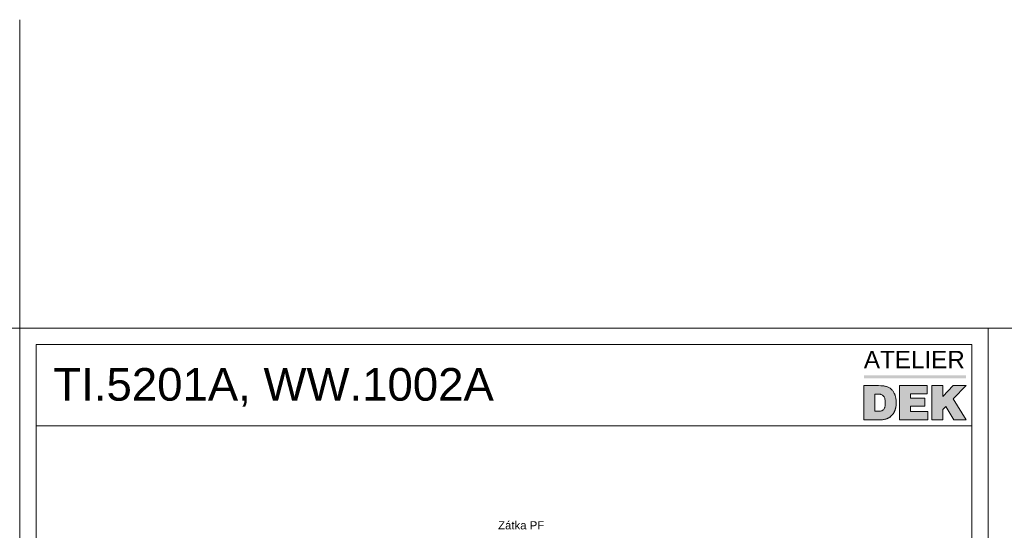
# Model space of a CAD drawing. Header units: millimetres. Extents: x -256498 to -248402, y 35117 to 38243.
# Tile 11 of 19: x -254930 to -253421, y 37461 to 38243. Entities that reach past the tile are written whole.
import ezdxf
from ezdxf.xclip import XClip

# ---------------------------------------------------------------- set-up
doc = ezdxf.new("R2010")
doc.units = ezdxf.units.MM
doc.header["$MEASUREMENT"] = 0
doc.header["$XCLIPFRAME"] = 0
for name, color, linetype in [('POHLED ZÁPADNÍ_1__K EXPEDICI', 7, 'Continuous'), ('POHLED ZÁPADNÍ_1__ZÁHLAVÍ', 7, 'Continuous'), ('POHLED ZÁPADNÍ_1_DEK_KÓTY', 7, 'Continuous'), ('POHLED ZÁPADNÍ_1_DEK_POPIS', 7, 'Continuous'), ('POHLED ZÁPADNÍ_1_moje-rastr-pozn', 7, 'Continuous')]:
    doc.layers.add(name, color=color, linetype=linetype)
doc.styles.add('GENEROVANÝ_STYL_1', font='txt')
doc.styles.add('GENEROVANÝ_STYL_2', font='txt')

# ---------------------------------------------------------------- blocks, each defined once
blk = doc.blocks.new('Kresba_1_1', base_point=(-257906.4, 35743.7))
at = {"layer": 'POHLED ZÁPADNÍ_1_DEK_POPIS', "linetype": 'Continuous', "lineweight": 18}
for color, points in [(40, [(-253479.1, 37698.1), (-253635.9, 37698.1), (-253635.9, 37693.6), (-253479.1, 37693.6)]), (6, [(-253581, 37682.6), (-253581, 37629.9), (-253537.6, 37629.9), (-253537.6, 37643), (-253564.2, 37643), (-253564.2, 37651), (-253542.5, 37651), (-253542.5, 37663.1), (-253564.2, 37663.1), (-253564.2, 37670.1), (-253538.7, 37670.1), (-253538.7, 37682.6)]), (6, [(-253531.7, 37682.6), (-253531.7, 37629.9), (-253514.7, 37629.9), (-253514.7, 37645.7), (-253510.3, 37650.3), (-253497.8, 37629.9), (-253479, 37629.9), (-253498.9, 37662.2), (-253479, 37682.6), (-253498.9, 37682.6), (-253514.8, 37666), (-253514.7, 37682.6)])]:
    blk.add_hatch(color=color, dxfattribs=at).paths.add_polyline_path(points)
h = blk.add_hatch(color=6, dxfattribs=at)
h.paths.add_polyline_path([(-253635.9, 37629.9), (-253610, 37629.9), (-253607.4, 37630.3), (-253605.9, 37630.5), (-253604.6, 37630.7), (-253603.7, 37631), (-253602.8, 37631.2), (-253602, 37631.4), (-253601.3, 37631.6), (-253600.7, 37631.8), (-253600, 37632.1), (-253599.6, 37632.3), (-253599.2, 37632.5), (-253598.7, 37632.7), (-253598.3, 37632.9), (-253597.9, 37633.1), (-253597.4, 37633.3), (-253597, 37633.6), (-253596.4, 37634), (-253595.7, 37634.4), (-253595.3, 37634.9), (-253594.8, 37635.3), (-253594.4, 37635.7), (-253594, 37636.2), (-253593.5, 37636.6), (-253593.1, 37637), (-253592.5, 37637.7), (-253591.8, 37638.3), (-253591.2, 37639.2), (-253590.7, 37639.8), (-253590.3, 37640.5), (-253589.9, 37641.1), (-253589.6, 37641.6), (-253589.4, 37642), (-253589.2, 37642.4), (-253589, 37642.9), (-253588.8, 37643.3), (-253588.6, 37643.7), (-253588.4, 37644.4), (-253588.1, 37645), (-253587.9, 37645.7), (-253587.7, 37646.3), (-253587.5, 37647), (-253587.3, 37647.8), (-253587.1, 37648.7), (-253586.8, 37649.8), (-253586.6, 37651.5), (-253586.4, 37654.3), (-253586.4, 37659.7), (-253586.6, 37660.8), (-253586.8, 37662.3), (-253587, 37663.8), (-253587.3, 37664.9), (-253587.5, 37665.8), (-253587.7, 37666.7), (-253587.9, 37667.3), (-253588.1, 37667.9), (-253588.4, 37668.6), (-253588.6, 37669.2), (-253588.8, 37669.9), (-253589.2, 37670.7), (-253589.7, 37671.6), (-253590.1, 37672.2), (-253590.5, 37673.1), (-253591.2, 37674), (-253591.8, 37674.8), (-253592.7, 37675.7), (-253593.6, 37676.6), (-253594.4, 37677.4), (-253595.7, 37678.5), (-253596.8, 37679.1), (-253597.7, 37679.6), (-253598.5, 37680), (-253599.4, 37680.5), (-253600.4, 37680.9), (-253601.1, 37681.1), (-253602.2, 37681.3), (-253603, 37681.5), (-253604.1, 37681.7), (-253605.5, 37682), (-253607.4, 37682.2), (-253610, 37682.4), (-253613.3, 37682.6), (-253635.9, 37682.6)])
h.paths.add_polyline_path([(-253611.9, 37643.3), (-253619, 37643.3), (-253619, 37669.4), (-253612.2, 37669.4), (-253610.6, 37669.2), (-253609.8, 37669), (-253608.5, 37668.6), (-253607.2, 37667.9), (-253606.1, 37667.1), (-253605.2, 37666), (-253604.8, 37665.3), (-253604.3, 37664.4), (-253603.9, 37663.4), (-253603.7, 37662.7), (-253603.5, 37661.7), (-253603.3, 37660.2), (-253603.1, 37657.5), (-253603.1, 37654.3), (-253603.3, 37651), (-253603.5, 37650.2), (-253603.7, 37649.6), (-253603.9, 37648.9), (-253604.1, 37648.3), (-253604.6, 37647.4), (-253605, 37646.8), (-253605.4, 37646.1), (-253606.1, 37645.4), (-253606.9, 37644.8), (-253607.6, 37644.4), (-253608.5, 37643.9), (-253609.1, 37643.7), (-253610.4, 37643.5)], flags=0)
at = {"layer": 'POHLED ZÁPADNÍ_1__K EXPEDICI', "color": 3, "linetype": 'Continuous', "lineweight": 18, "flags": 128}
blk.add_lwpolyline([(-254930.3, 37770.7), (-253445.3, 37770.7), (-253445.3, 35670.7), (-254930.3, 35670.7)], close=True, dxfattribs=at)
at = {"layer": 'POHLED ZÁPADNÍ_1_DEK_POPIS', "color": 6, "linetype": 'Continuous', "lineweight": 18}
blk.add_line((-254905.3, 37620.7), (-253470.3, 37620.7), dxfattribs=at)
at = {"layer": 'POHLED ZÁPADNÍ_1_DEK_POPIS', "color": 6, "linetype": 'Continuous', "lineweight": 18, "flags": 128}
for points in [[(-254905.3, 37745.7), (-253470.3, 37745.7), (-253470.3, 35695.7), (-254905.3, 35695.7)], [(-253635.9, 37682.6), (-253635.9, 37629.9), (-253610, 37629.9), (-253607.4, 37630.3), (-253605.9, 37630.5), (-253604.6, 37630.7), (-253603.7, 37631), (-253602.8, 37631.2), (-253602, 37631.4), (-253601.3, 37631.6), (-253600.7, 37631.8), (-253600, 37632.1), (-253599.6, 37632.3), (-253599.2, 37632.5), (-253598.7, 37632.7), (-253598.3, 37632.9), (-253597.9, 37633.1), (-253597.4, 37633.3), (-253597, 37633.6), (-253596.4, 37634), (-253595.7, 37634.4), (-253595.3, 37634.9), (-253594.8, 37635.3), (-253594.4, 37635.7), (-253594, 37636.2), (-253593.5, 37636.6), (-253593.1, 37637), (-253592.5, 37637.7), (-253591.8, 37638.3), (-253591.2, 37639.2), (-253590.7, 37639.8), (-253590.3, 37640.5), (-253589.9, 37641.1), (-253589.6, 37641.6), (-253589.4, 37642), (-253589.2, 37642.4), (-253589, 37642.9), (-253588.8, 37643.3), (-253588.6, 37643.7), (-253588.4, 37644.4), (-253588.1, 37645), (-253587.9, 37645.7), (-253587.7, 37646.3), (-253587.5, 37647), (-253587.3, 37647.8), (-253587.1, 37648.7), (-253586.8, 37649.8), (-253586.6, 37651.5), (-253586.4, 37654.3), (-253586.4, 37658.2), (-253586.4, 37659.7), (-253586.6, 37660.8), (-253586.8, 37662.3), (-253587, 37663.8), (-253587.3, 37664.9), (-253587.5, 37665.8), (-253587.7, 37666.7), (-253587.9, 37667.3), (-253588.1, 37667.9), (-253588.4, 37668.6), (-253588.6, 37669.2), (-253588.8, 37669.9), (-253589.2, 37670.7), (-253589.7, 37671.6), (-253590.1, 37672.2), (-253590.5, 37673.1), (-253591.2, 37674), (-253591.8, 37674.8), (-253592.7, 37675.7), (-253593.6, 37676.6), (-253594.4, 37677.4), (-253595.7, 37678.5), (-253596.8, 37679.1), (-253597.7, 37679.6), (-253598.5, 37680), (-253599.4, 37680.5), (-253600.4, 37680.9), (-253601.1, 37681.1), (-253602.2, 37681.3), (-253603, 37681.5), (-253604.1, 37681.7), (-253605.5, 37682), (-253607.4, 37682.2), (-253610, 37682.4), (-253613.3, 37682.6)], [(-253581, 37682.6), (-253581, 37629.9), (-253537.6, 37629.9), (-253537.6, 37643), (-253564.2, 37643), (-253564.2, 37651), (-253542.5, 37651), (-253542.5, 37663.1), (-253564.2, 37663.1), (-253564.2, 37670.1), (-253538.7, 37670.1), (-253538.7, 37682.6)], [(-253531.7, 37682.6), (-253531.7, 37629.9), (-253514.7, 37629.9), (-253514.7, 37645.7), (-253510.3, 37650.3), (-253497.8, 37629.9), (-253479, 37629.9), (-253498.9, 37662.2), (-253479, 37682.6), (-253498.9, 37682.6), (-253514.8, 37666), (-253514.7, 37682.6)]]:
    blk.add_lwpolyline(points, close=True, dxfattribs=at)
blk.add_lwpolyline([(-253619, 37669.4), (-253619, 37643.3), (-253611.9, 37643.3), (-253610.4, 37643.5), (-253609.1, 37643.7), (-253608.5, 37643.9), (-253607.6, 37644.4), (-253606.9, 37644.8), (-253606.1, 37645.4), (-253605.4, 37646.1), (-253605, 37646.8), (-253604.6, 37647.4), (-253604.1, 37648.3), (-253603.9, 37648.9), (-253603.7, 37649.6), (-253603.5, 37650.2), (-253603.3, 37651), (-253603.1, 37654.3), (-253603.1, 37657.5), (-253603.3, 37660.2), (-253603.5, 37661.7), (-253603.7, 37662.7), (-253603.9, 37663.4), (-253604.3, 37664.4), (-253604.8, 37665.3), (-253605.2, 37666), (-253606.1, 37667.1), (-253607.2, 37667.9), (-253608.5, 37668.6), (-253609.8, 37669), (-253610.6, 37669.2), (-253612.2, 37669.4), (-253619, 37669.4)], dxfattribs=at)
at = {"layer": 'POHLED ZÁPADNÍ_1_moje-rastr-pozn', "color": 241, "linetype": 'Continuous', "lineweight": 18}
for p, q in [((-254930.3, 38243), (-254930.3, 35117.5)), ((-256498.2, 37770.7), (-250393.5, 37770.7))]:
    blk.add_line(p, q, dxfattribs=at)
at = {"layer": 'POHLED ZÁPADNÍ_1__ZÁHLAVÍ', "color": 6, "linetype": 'Continuous', "lineweight": 18, "insert": (-254878.7, 37679.8), "char_height": 50, "attachment_point": 4, "style": 'GENEROVANÝ_STYL_1'}
blk.add_mtext('\\A1;{\\pql;\\fArial|b0|i0|c238|p38;TI.5201A, WW.1002A}', dxfattribs=at)
at = {"layer": 'POHLED ZÁPADNÍ_1_DEK_KÓTY', "color": 6, "linetype": 'Continuous', "lineweight": 18, "insert": (-254196.8, 37474.8), "char_height": 12.5, "attachment_point": 1, "style": 'GENEROVANÝ_STYL_1'}
blk.add_mtext('\\A1;{\\pql;\\fArial|b0|i0|c238|p38;Zátka PF}', dxfattribs=at)
at = {"layer": 'POHLED ZÁPADNÍ_1_DEK_POPIS', "color": 6, "linetype": 'Continuous', "lineweight": 18, "insert": (-253635.9, 37735.8), "char_height": 26.576, "attachment_point": 1, "style": 'GENEROVANÝ_STYL_2'}
blk.add_mtext('\\A1;{\\pql;\\fSwis721 BT|b0|i0|c238|p38;ATELIER}', dxfattribs=at)

msp = doc.modelspace()

# ---------------------------------------------------------------- block references
at = {"color": 9, "linetype": 'Continuous', "lineweight": 13}
ref = msp.add_blockref('Kresba_1_1', (-257906.4, 35743.7), dxfattribs=at)
XClip(ref).set_block_clipping_path([(-256498.2316725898, 35117.4811070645), (-250393.4922061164, 38243.016752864)])

doc.saveas('drawing.dxf')
